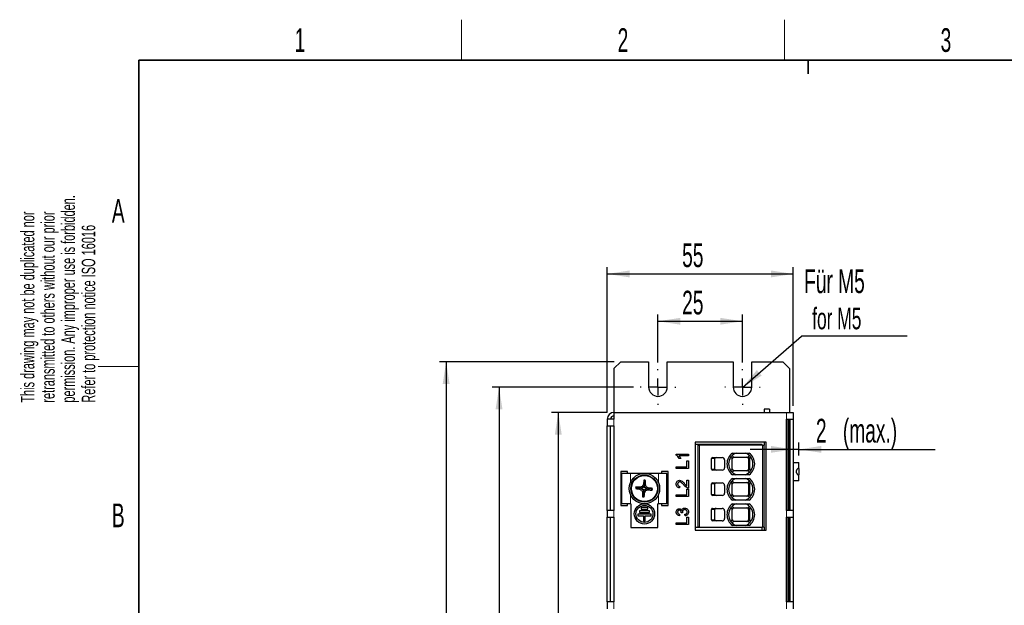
# Model space of a CAD drawing. Header units: millimetres. Extents: x 5 to 418, y 2 to 292.
# Tile 3 of 10: x 8 to 154, y 202 to 288. Entities that reach past the tile are written whole.
import ezdxf

# ---------------------------------------------------------------- set-up
doc = ezdxf.new("R2010")
doc.units = ezdxf.units.MM
doc.layers.add('SLD-0', color=7, linetype='Continuous')
doc.styles.add('SLDTEXTSTYLE0', font='TXT', dxfattribs={"width": 0.605})
doc.dimstyles.new('SLDDIMSTYLE0', dxfattribs={"dimtxt": 3.5, "dimasz": 3.302, "dimexe": 0, "dimexo": 0.0625, "dimgap": 0.875, "dimtad": 1, "dimlfac": 2, "dimrnd": 1e-09, "dimzin": 12, "dimdsep": 46, "dimtxsty": 'SLDTEXTSTYLE0', "dimsah": 1, "dimcen": 0.09, "dimadec": 0, "dimazin": 3, "dimtfac": 1, "dimtofl": 0, "dimtmove": 0, "dimatfit": 3, "dimfxl": 1, "dimfrac": 2, "dimtolj": 1, "dimtzin": 12, "dimarcsym": 0})
doc.dimstyles.new('SLDDIMSTYLE1', dxfattribs={"dimtxt": 3.5, "dimasz": 3.302, "dimexe": 0, "dimexo": 0.0625, "dimgap": 0.875, "dimtad": 1, "dimdec": 0, "dimlfac": 2, "dimrnd": 1e-09, "dimzin": 12, "dimdsep": 46, "dimtxsty": 'SLDTEXTSTYLE0', "dimsah": 1, "dimcen": 0.09, "dimadec": 0, "dimazin": 3, "dimtfac": 1, "dimtdec": 0, "dimtmove": 0, "dimatfit": 0, "dimfxl": 1, "dimfrac": 2, "dimtolj": 1, "dimtzin": 12, "dimarcsym": 0})
doc.dimstyles.new('SLDDIMSTYLE2', dxfattribs={"dimtxt": 0.18, "dimasz": 3.302, "dimexe": 0, "dimexo": 0.0625, "dimgap": 0, "dimtad": 0, "dimtih": 1, "dimtoh": 1, "dimdec": 0, "dimrnd": 1e-09, "dimzin": 0, "dimdsep": 46, "dimtxsty": 'Standard', "dimsah": 1, "dimcen": 0.09, "dimadec": 0, "dimazin": 0, "dimtfac": 3.302, "dimtdec": 0, "dimtofl": 0, "dimtmove": 0, "dimatfit": 3, "dimfxl": 1, "dimfrac": 2, "dimtolj": 1, "dimtzin": 0, "dimarcsym": 0})

# ---------------------------------------------------------------- blocks, each defined once
blk = doc.blocks.new('_D')
at = {"layer": 'SLD-0', "color": 7}
for p, q in [((102.78, 237.84), (102.78, 244.94)), ((115.28, 237.84), (115.28, 244.94)), ((102.78, 243.94), (115.28, 243.94))]:
    blk.add_line(p, q, dxfattribs=at)
for points in [[(102.78, 243.94), (106.08, 243.43), (106.08, 244.44)], [(115.28, 243.94), (111.98, 244.44), (111.98, 243.43)]]:
    blk.add_solid(points, dxfattribs=at)
at = {"layer": 'SLD-0', "color": 7, "insert": (106.35, 248.45), "char_height": 3.5, "attachment_point": 1, "style": 'SLDTEXTSTYLE0'}
blk.add_mtext('25', dxfattribs=at)
blk = doc.blocks.new('_D_1')
at = {"layer": 'SLD-0', "color": 7}
for p, q in [((95.28, 230.46), (95.28, 251.93)), ((122.78, 231.46), (122.78, 251.93)), ((95.28, 250.93), (122.78, 250.93))]:
    blk.add_line(p, q, dxfattribs=at)
for points in [[(95.28, 250.93), (98.58, 250.42), (98.58, 251.44)], [(122.78, 250.93), (119.48, 251.44), (119.48, 250.42)]]:
    blk.add_solid(points, dxfattribs=at)
at = {"layer": 'SLD-0', "color": 7, "insert": (106.35, 255.44), "char_height": 3.5, "attachment_point": 1, "style": 'SLDTEXTSTYLE0'}
blk.add_mtext('55', dxfattribs=at)
blk = doc.blocks.new('_D_2')
at = {"layer": 'SLD-0', "color": 7}
for p, q in [((95.28, 230.46), (87.04, 230.46)), ((88.04, 230.46), (88.04, 119.46)), ((95.28, 119.46), (87.04, 119.46))]:
    blk.add_line(p, q, dxfattribs=at)
for points in [[(88.04, 230.46), (87.53, 227.16), (88.55, 227.16)], [(88.04, 119.46), (88.55, 122.76), (87.53, 122.76)]]:
    blk.add_solid(points, dxfattribs=at)
at = {"layer": 'SLD-0', "color": 7, "insert": (83.53, 170.95), "char_height": 3.5, "attachment_point": 1, "rotation": 90, "style": 'SLDTEXTSTYLE0'}
blk.add_mtext('222', dxfattribs=at)
blk = doc.blocks.new('_D_3')
at = {"layer": 'SLD-0', "color": 7}
for p, q in [((99.15, 234.21), (78.28, 234.21)), ((79.28, 234.21), (79.28, 115.71)), ((99.15, 115.71), (78.28, 115.71))]:
    blk.add_line(p, q, dxfattribs=at)
for points in [[(79.28, 234.21), (78.77, 230.91), (79.79, 230.91)], [(79.28, 115.71), (79.79, 119.01), (78.77, 119.01)]]:
    blk.add_solid(points, dxfattribs=at)
at = {"layer": 'SLD-0', "color": 7, "insert": (74.77, 170.95), "char_height": 3.5, "attachment_point": 1, "rotation": 90, "style": 'SLDTEXTSTYLE0'}
blk.add_mtext('237', dxfattribs=at)
blk = doc.blocks.new('_D_4')
at = {"layer": 'SLD-0', "color": 7}
for p, q in [((96.28, 237.96), (70.46, 237.96)), ((71.46, 237.96), (71.46, 111.96)), ((96.28, 111.96), (70.46, 111.96))]:
    blk.add_line(p, q, dxfattribs=at)
for points in [[(71.46, 237.96), (70.95, 234.66), (71.97, 234.66)], [(71.46, 111.96), (71.97, 115.26), (70.95, 115.26)]]:
    blk.add_solid(points, dxfattribs=at)
at = {"layer": 'SLD-0', "color": 7, "insert": (66.95, 170.95), "char_height": 3.5, "attachment_point": 1, "rotation": 90, "style": 'SLDTEXTSTYLE0'}
blk.add_mtext('252', dxfattribs=at)
blk = doc.blocks.new('_D_5')
at = {"layer": 'SLD-0', "color": 7}
for p, q in [((123.63, 224.09), (123.63, 226)), ((122.78, 225), (116.43, 225)), ((123.63, 225), (122.78, 225)), ((123.63, 225), (143.77, 225))]:
    blk.add_line(p, q, dxfattribs=at)
for points in [[(122.78, 225), (119.48, 225.51), (119.48, 224.5)], [(123.63, 225), (126.93, 224.5), (126.93, 225.51)]]:
    blk.add_solid(points, dxfattribs=at)
at = {"layer": 'SLD-0', "color": 7, "char_height": 3.5, "attachment_point": 1, "style": 'SLDTEXTSTYLE0'}
for s, insert in [('2', (126.13, 229.52)), ('(max.)', (130.12, 229.52))]:
    blk.add_mtext(s, dxfattribs=dict(at, insert=insert))
blk = doc.blocks.new('SW_NOTE_0')
at = {"layer": 'SLD-0', "color": 0}
blk.add_line((15.64, 0), (0, 0), dxfattribs=at)
at = {"layer": 'SLD-0', "color": 0, "attachment_point": 1, "style": 'SLDTEXTSTYLE0'}
for s, insert, char_height in [('Für M5', (0.4, 9.85), 3.5), ('for M5', (1.59, 4.18), 3.175)]:
    blk.add_mtext(s, dxfattribs=dict(at, insert=insert, char_height=char_height))
blk = doc.blocks.new('SW_CENTERMARKSYMBOL_0')
at = {"layer": 'SLD-0', "color": 0}
for p, q in [((0, 2.5), (0, 2.625)), ((-2.5, 0), (-2.625, 0)), ((0, 0), (-1.25, 0)), ((0, 0), (0, 1.25)), ((0, 0), (0, -1.25)), ((0, 0), (1.25, 0)), ((2.5, 0), (2.625, 0)), ((0, -2.5), (0, -2.625))]:
    blk.add_line(p, q, dxfattribs=at)
blk = doc.blocks.new('SW_CENTERMARKSYMBOL_1')
at = {"layer": 'SLD-0', "color": 0}
for p, q in [((0, 2.5), (0, 2.625)), ((-2.5, 0), (-2.625, 0)), ((0, 0), (-1.25, 0)), ((0, 0), (0, 1.25)), ((0, 0), (0, -1.25)), ((0, 0), (1.25, 0)), ((2.5, 0), (2.625, 0)), ((0, -2.5), (0, -2.625))]:
    blk.add_line(p, q, dxfattribs=at)

msp = doc.modelspace()

# ---------------------------------------------------------------- linework, layer by layer
at = {"color": 7, "linetype": 'Continuous', "lineweight": 25}
for p, q in [((97.2771, 237.9625), (96.2771, 236.9625)), ((97.2771, 237.9625), (101.4021, 237.9625)), ((101.4021, 237.9625), (101.4021, 234.2125)), ((104.1521, 234.2125), (104.1521, 237.9625)), ((104.1521, 237.9625), (113.9021, 237.9625)), ((113.9021, 237.9625), (113.9021, 234.2125)), ((116.6521, 234.2125), (116.6521, 237.9625)), ((116.6521, 237.9625), (121.2271, 237.9625)), ((122.2271, 236.9625), (121.2271, 237.9625)), ((96.2771, 236.9625), (96.2771, 230.4625)), ((122.2271, 236.9625), (122.2271, 230.4625)), ((96.2771, 230.4625), (96.2771, 229.4625)), ((96.2771, 230.4625), (121.7771, 230.4625)), ((119.2771, 230.9625), (118.4771, 230.9625)), ((118.4771, 230.9625), (118.4771, 230.4625)), ((119.2771, 230.9625), (119.2771, 230.4625)), ((121.7771, 230.4625), (122.7771, 230.4625)), ((122.7771, 230.4625), (122.7771, 229.4625)), ((95.2771, 229.4625), (95.2771, 228.4625)), ((96.2771, 229.4625), (95.2771, 229.4625)), ((121.7771, 215.9625), (121.7771, 229.4625)), ((121.7771, 229.4625), (122.7771, 229.4625)), ((122.0271, 215.9625), (122.0271, 229.4625)), ((122.1121, 215.9625), (122.1121, 229.4625)), ((122.2771, 229.4625), (122.2771, 215.9625)), ((122.7771, 229.4625), (122.7771, 215.9625)), ((95.2771, 228.4625), (96.2771, 228.4625)), ((95.2771, 215.9625), (95.2771, 228.4625)), ((95.7771, 215.9625), (95.7771, 228.4625)), ((96.2771, 228.4625), (96.2771, 215.9625)), ((108.2771, 226.0625), (108.2771, 213.0625)), ((118.7771, 226.0625), (108.2771, 226.0625)), ((118.1674, 225.7318), (108.2771, 225.7318)), ((118.1674, 225.6375), (118.1674, 225.7318)), ((118.4771, 226.0625), (118.4771, 225.6375)), ((118.7771, 213.0625), (118.7771, 226.0625)), ((105.4792, 224.1355), (105.4792, 224.2839)), ((105.4792, 224.2839), (107.2771, 224.2839)), ((107.2771, 224.2839), (107.2771, 224.0534)), ((108.6771, 225.6375), (108.9271, 225.6375)), ((108.6771, 225.6375), (108.6771, 213.4875)), ((118.2271, 225.6375), (108.9271, 225.6375)), ((113.8011, 224.4675), (116.253, 224.4675)), ((118.2271, 225.6375), (118.4771, 225.6375)), ((118.4771, 213.4875), (118.4771, 225.6375)), ((107.2771, 224.0534), (105.8761, 224.0534)), ((106.1412, 223.6385), (105.9287, 223.6385)), ((107.0696, 223.2928), (107.2771, 223.2928)), ((107.0696, 222.44), (107.0696, 223.2928)), ((107.2771, 223.2928), (107.2771, 222.1864)), ((110.7021, 222.0875), (110.7021, 223.6375)), ((110.8544, 223.7875), (112.2771, 223.7875)), ((111.1947, 222.0875), (111.1947, 223.6375)), ((112.6271, 223.4375), (112.6271, 222.2875)), ((113.7521, 222.1), (113.7521, 223.625)), ((114.0021, 223.875), (113.9706, 223.873)), ((114.0021, 223.875), (116.0469, 223.875)), ((116.0829, 223.8724), (116.0469, 223.875)), ((116.169, 223.625), (116.169, 222.1)), ((116.3021, 223.625), (116.2991, 223.6555)), ((116.3021, 223.625), (116.3021, 222.1)), ((122.0271, 223.0875), (122.1121, 223.0875)), ((122.7771, 223.0875), (123.6271, 223.0875)), ((123.6271, 222.182), (123.6271, 223.0875)), ((97.2771, 221.7125), (97.2771, 216.7125)), ((98.2771, 221.7125), (97.2771, 221.7125)), ((97.4521, 216.9625), (97.4521, 221.4625)), ((98.7021, 221.4625), (97.4521, 221.4625)), ((98.2771, 221.4625), (98.2771, 221.7125)), ((102.8521, 221.4625), (98.7021, 221.4625)), ((104.1021, 221.4625), (102.8521, 221.4625)), ((104.2771, 221.7125), (103.2771, 221.7125)), ((103.2771, 221.7125), (103.2771, 221.4625)), ((104.1021, 216.9625), (104.1021, 221.4625)), ((104.2771, 216.7125), (104.2771, 221.7125)), ((105.4792, 222.44), (107.0696, 222.44)), ((105.4792, 222.1864), (105.4792, 222.44)), ((107.2771, 222.1864), (105.4792, 222.1864)), ((112.2771, 221.9375), (110.8544, 221.9375)), ((113.7521, 222.1), (113.7541, 222.0685)), ((113.9706, 221.852), (114.0021, 221.85)), ((116.0469, 221.85), (114.0021, 221.85)), ((116.0469, 221.85), (116.0829, 221.8526)), ((116.2991, 222.0695), (116.3021, 222.1)), ((123.5589, 222.182), (123.6271, 222.182)), ((123.6271, 222.182), (123.6271, 221.243)), ((100.7744, 219.8063), (100.6359, 219.8467)), ((100.8217, 220.3131), (100.7118, 220.4455)), ((100.8217, 220.3131), (100.7744, 219.8063)), ((100.8217, 220.3131), (100.9546, 220.4234)), ((107.0466, 220.4577), (107.2771, 220.4577)), ((107.0466, 219.5783), (107.0466, 220.4577)), ((107.2771, 220.4577), (107.2771, 219.2822)), ((110.7021, 218.3375), (110.7021, 219.8875)), ((110.8544, 220.0375), (112.2771, 220.0375)), ((111.1947, 218.3375), (111.1947, 219.8875)), ((113.7521, 218.35), (113.7521, 219.875)), ((116.253, 221.2575), (113.8011, 221.2575)), ((113.8011, 220.7175), (116.253, 220.7175)), ((114.0021, 220.125), (113.9706, 220.123)), ((114.0021, 220.125), (116.0469, 220.125)), ((116.0829, 220.1224), (116.0469, 220.125)), ((116.169, 219.875), (116.169, 218.35)), ((116.3021, 219.875), (116.2991, 219.9055)), ((116.3021, 219.875), (116.3021, 218.35)), ((122.1121, 220.3375), (122.0271, 220.3375)), ((123.6271, 220.3375), (122.7771, 220.3375)), ((123.6271, 221.243), (123.5435, 221.243)), ((123.6271, 220.3375), (123.6271, 221.243)), ((99.6242, 219.3201), (99.4942, 219.2123)), ((99.6242, 219.3201), (99.5164, 219.4501)), ((99.6242, 219.3201), (100.1311, 219.2728)), ((100.1311, 219.2728), (100.0909, 219.1352)), ((100.1311, 219.2728), (100.1171, 219.4154)), ((100.2935, 219.2576), (100.1311, 219.2728)), ((100.6088, 219.3513), (100.2935, 219.2576)), ((100.2935, 219.2576), (100.586, 219.1072)), ((100.586, 219.1072), (100.4132, 218.9639)), ((100.6088, 219.3513), (100.4655, 219.5241)), ((100.6646, 218.6295), (100.521, 218.6154)), ((100.586, 219.1072), (100.6797, 218.792)), ((100.7592, 219.6438), (100.6088, 219.3513)), ((100.6173, 218.1226), (100.6646, 218.6295)), ((100.6797, 218.792), (100.6646, 218.6295)), ((100.6646, 218.6295), (100.8036, 218.5889)), ((100.6797, 218.792), (100.8301, 219.0845)), ((100.7592, 219.6438), (100.7744, 219.8063)), ((100.8529, 219.3285), (100.7592, 219.6438)), ((100.7744, 219.8063), (100.9185, 219.8204)), ((100.8301, 219.0845), (101.1454, 219.1781)), ((100.8301, 219.0845), (100.9742, 218.9107)), ((100.8529, 219.3285), (101.0267, 219.4726)), ((101.1454, 219.1781), (100.8529, 219.3285)), ((101.1454, 219.1781), (101.3079, 219.163)), ((101.3079, 219.163), (101.3487, 219.303)), ((101.3079, 219.163), (101.3221, 219.0178)), ((101.8147, 219.1157), (101.3079, 219.163)), ((101.8147, 219.1157), (101.9501, 219.228)), ((101.8147, 219.1157), (101.927, 218.9803)), ((106.0094, 219.5358), (105.9863, 219.3053)), ((107.0696, 219.1439), (107.2771, 219.1439)), ((107.0696, 218.2911), (107.0696, 219.1439)), ((107.2771, 219.1439), (107.2771, 218.0376)), ((112.6271, 219.6875), (112.6271, 218.5375)), ((98.7021, 216.9625), (97.4521, 216.9625)), ((98.2771, 216.7125), (98.2771, 216.9625)), ((98.7771, 216.9625), (98.7021, 216.9625)), ((98.7771, 216.9625), (98.7771, 213.4625)), ((100.6173, 218.1226), (100.4848, 218.0128)), ((100.6173, 218.1226), (100.7275, 217.9897)), ((102.8521, 216.9625), (102.7771, 216.9625)), ((102.7771, 213.4625), (102.7771, 216.9625)), ((104.1021, 216.9625), (102.8521, 216.9625)), ((103.2771, 216.9625), (103.2771, 216.7125)), ((105.4792, 218.2911), (107.0696, 218.2911)), ((105.4792, 218.0376), (105.4792, 218.2911)), ((107.2771, 218.0376), (105.4792, 218.0376)), ((112.2771, 218.1875), (110.8544, 218.1875)), ((113.7521, 218.35), (113.7541, 218.3185)), ((116.253, 217.5075), (113.8011, 217.5075)), ((113.8011, 216.9675), (116.253, 216.9675)), ((113.9706, 218.102), (114.0021, 218.1)), ((116.0469, 218.1), (114.0021, 218.1)), ((116.0469, 218.1), (116.0829, 218.1026)), ((116.2991, 218.3195), (116.3021, 218.35)), ((95.2771, 215.9625), (95.2771, 214.9625)), ((96.2771, 215.9625), (95.2771, 215.9625)), ((97.2771, 216.7125), (98.2771, 216.7125)), ((101.5271, 215.9125), (100.0271, 215.9125)), ((100.0271, 215.9125), (100.0271, 215.6625)), ((100.0271, 215.6625), (101.5271, 215.6625)), ((100.2771, 216.4125), (100.2771, 216.1625)), ((101.2771, 216.4125), (100.2771, 216.4125)), ((100.2771, 216.1625), (101.2771, 216.1625)), ((101.2771, 216.1625), (101.2771, 216.4125)), ((101.5271, 215.6625), (101.5271, 215.9125)), ((103.2771, 216.7125), (104.2771, 216.7125)), ((106.4242, 215.6153), (106.2168, 215.6391)), ((110.7021, 214.5875), (110.7021, 216.1375)), ((110.8544, 216.2875), (112.2771, 216.2875)), ((111.1947, 214.5875), (111.1947, 216.1375)), ((112.6271, 215.9375), (112.6271, 214.7875)), ((113.7521, 214.6), (113.7521, 216.125)), ((114.0021, 216.375), (113.9706, 216.373)), ((114.0021, 216.375), (116.0469, 216.375)), ((116.0829, 216.3724), (116.0469, 216.375)), ((116.169, 216.125), (116.169, 214.6)), ((116.3021, 216.125), (116.2991, 216.1555)), ((116.3021, 216.125), (116.3021, 214.6)), ((122.7771, 215.9625), (121.7771, 215.9625)), ((122.7771, 215.9625), (122.7771, 214.9625)), ((95.2771, 214.9625), (96.2771, 214.9625)), ((95.2771, 202.4625), (95.2771, 214.9625)), ((95.7771, 202.4625), (95.7771, 214.9625)), ((96.2771, 214.9625), (96.2771, 202.4625)), ((101.7771, 215.4125), (99.7771, 215.4125)), ((99.7771, 215.4125), (99.7771, 215.1625)), ((99.7771, 215.1625), (100.6521, 215.1625)), ((100.6521, 215.1625), (100.6521, 214.4125)), ((100.6521, 214.4125), (100.9021, 214.4125)), ((100.9021, 214.4125), (100.9021, 215.1625)), ((100.9021, 215.1625), (101.7771, 215.1625)), ((101.7771, 215.1625), (101.7771, 215.4125)), ((105.4792, 214.1423), (107.0696, 214.1423)), ((105.4792, 213.8888), (105.4792, 214.1423)), ((105.9633, 215.4331), (105.9402, 215.2026)), ((106.793, 215.1795), (106.77, 215.41)), ((107.0696, 214.9951), (107.2771, 214.9951)), ((107.0696, 214.1423), (107.0696, 214.9951)), ((107.2771, 214.9951), (107.2771, 213.8888)), ((112.2771, 214.4375), (110.8544, 214.4375)), ((113.7521, 214.6), (113.7541, 214.5685)), ((113.9706, 214.352), (114.0021, 214.35)), ((116.0469, 214.35), (114.0021, 214.35)), ((116.0469, 214.35), (116.0829, 214.3526)), ((116.2991, 214.5695), (116.3021, 214.6)), ((121.7771, 202.4625), (121.7771, 214.9625)), ((121.7771, 214.9625), (122.7771, 214.9625)), ((122.0271, 202.4625), (122.0271, 214.9625)), ((122.1121, 202.4625), (122.1121, 214.9625)), ((122.2771, 214.9625), (122.2771, 202.4625)), ((122.7771, 214.9625), (122.7771, 202.4625)), ((98.7771, 213.4625), (102.7771, 213.4625)), ((107.2771, 213.8888), (105.4792, 213.8888)), ((118.1674, 213.4375), (108.2771, 213.4375)), ((108.2771, 213.0625), (118.7771, 213.0625)), ((108.9271, 213.4875), (118.2271, 213.4875)), ((116.253, 213.7575), (113.8011, 213.7575)), ((118.1674, 213.0625), (118.1674, 213.4875)), ((118.4771, 213.4875), (118.2271, 213.4875)), ((118.4771, 213.4875), (118.4771, 213.0625)), ((95.2771, 202.4625), (95.2771, 201.4625)), ((96.2771, 202.4625), (95.2771, 202.4625)), ((122.7771, 202.4625), (121.7771, 202.4625)), ((122.7771, 202.4625), (122.7771, 201.4625))]:
    msp.add_line(p, q, dxfattribs=at)
at = {"color": 7, "linetype": 'Continuous', "lineweight": 18}
for p, q in [((121.7771, 230.4625), (121.7771, 229.4625)), ((96.2771, 229.4625), (96.2771, 228.4625)), ((108.9271, 213.4875), (108.9271, 225.6375)), ((118.2271, 213.4875), (118.2271, 225.6375)), ((111.1947, 223.6375), (110.7021, 223.6375)), ((113.5471, 223.8634), (113.7541, 223.6565)), ((113.7469, 224.0967), (113.9706, 223.873)), ((116.0829, 223.8724), (116.3072, 224.0967)), ((116.3021, 223.625), (116.169, 223.625)), ((116.507, 223.8634), (116.2991, 223.6555)), ((98.7021, 220.0825), (98.7021, 221.4625)), ((102.8521, 220.0825), (102.8521, 221.4625)), ((110.7021, 222.0875), (111.1947, 222.0875)), ((113.5471, 221.8616), (113.7541, 222.0685)), ((113.9706, 221.852), (113.7469, 221.6283)), ((116.3072, 221.6283), (116.0829, 221.8526)), ((116.169, 222.1), (116.3021, 222.1)), ((116.507, 221.8616), (116.2991, 222.0695)), ((111.1947, 219.8875), (110.7021, 219.8875)), ((113.5471, 220.1134), (113.7541, 219.9065)), ((113.7469, 220.3467), (113.9706, 220.123)), ((116.0829, 220.1224), (116.3072, 220.3467)), ((116.3021, 219.875), (116.169, 219.875)), ((116.507, 220.1134), (116.2991, 219.9055)), ((98.7021, 216.9625), (98.7021, 218.3425)), ((102.8521, 216.9625), (102.8521, 218.3425)), ((110.7021, 218.3375), (111.1947, 218.3375)), ((113.5471, 218.1116), (113.7541, 218.3185)), ((113.9706, 218.102), (113.7469, 217.8783)), ((116.3072, 217.8783), (116.0829, 218.1026)), ((116.169, 218.35), (116.3021, 218.35)), ((116.507, 218.1116), (116.2991, 218.3195)), ((96.2771, 215.9625), (96.2771, 214.9625)), ((111.1947, 216.1375), (110.7021, 216.1375)), ((113.5471, 216.3634), (113.7541, 216.1565)), ((113.7469, 216.5967), (113.9706, 216.373)), ((116.0829, 216.3724), (116.3072, 216.5967)), ((116.3021, 216.125), (116.169, 216.125)), ((116.507, 216.3634), (116.2991, 216.1555)), ((121.7771, 215.9625), (121.7771, 214.9625)), ((110.7021, 214.5875), (111.1947, 214.5875)), ((113.5471, 214.3616), (113.7541, 214.5685)), ((113.9706, 214.352), (113.7469, 214.1283)), ((116.3072, 214.1283), (116.0829, 214.3526)), ((116.169, 214.6), (116.3021, 214.6)), ((116.507, 214.3616), (116.2991, 214.5695)), ((122.0871, 202.4625), (122.0871, 214.9625)), ((96.2771, 202.4625), (96.2771, 201.4625)), ((121.7771, 202.4625), (121.7771, 201.4625))]:
    msp.add_line(p, q, dxfattribs=at)
at = {"color": 7, "linetype": 'Continuous', "lineweight": 25, "flags": 128}
msp.add_lwpolyline([(108.9271, 213.4875), (108.8783, 213.4875), (108.8314, 213.4875), (108.7882, 213.4875), (108.7503, 213.4875), (108.7192, 213.4875), (108.6961, 213.4875), (108.6819, 213.4875), (108.6771, 213.4875)], dxfattribs=at)
at = {"color": 7, "linetype": 'Continuous', "lineweight": 25}
for centre, radius in [((100.7771, 219.2125), 2.25), ((100.7771, 219.2125), 2), ((100.7771, 219.2125), 1.925), ((100.7771, 215.4625), 1.5), ((100.7771, 215.4625), 1.25)]:
    msp.add_circle(centre, radius, dxfattribs=at)
for centre, radius, start, end in [((102.7771, 234.2125), 1.375, 180, 0), ((115.2771, 234.2125), 1.375, 180, 0), ((96.2771, 229.4625), 1, 90, 180), ((96.2771, 229.4625), 0.5, 90, 180), ((114.9521, 222.8625), 1.975, 125.643533, 234.356467), ((114.9521, 222.8625), 1.725, 111.497309, 248.502691), ((115.1021, 222.8625), 1.725, 291.497309, 68.502691), ((115.1021, 222.8625), 1.975, 305.643533, 54.356467), ((112.2771, 223.4375), 0.35, 0.000123, 89.999877), ((114.0021, 223.625), 0.25, 172.761243, 179.999999), ((114.0021, 223.625), 0.25, 97.238756, 172.761244), ((112.2771, 222.2875), 0.35, 270.000123, 359.999877), ((114.0021, 222.1), 0.25, 187.238756, 262.761244), ((125.6983, 206.4016), 28.4411, 151.78801, 152.522932), ((126.8162, 216.8305), 26.3535, 172.115518, 173.427961), ((98.2609, 192.246), 28.3059, 84.539242, 85.032748), ((74.7246, 221.6912), 26.2607, 355.914765, 357.232692), ((112.2771, 219.6875), 0.35, 0.000123, 89.999877), ((114.9521, 219.1125), 1.975, 125.643533, 234.356467), ((114.9521, 219.1125), 1.725, 111.497309, 248.502691), ((114.0021, 219.875), 0.25, 172.761243, 179.999999), ((114.0021, 219.875), 0.25, 97.238756, 172.761244), ((115.1021, 219.1125), 1.725, 291.497309, 68.502691), ((115.1021, 219.1125), 1.975, 305.643533, 54.356467), ((127.6239, 216.7075), 28.2409, 174.427134, 174.911681), ((103.125, 244.9903), 26.0325, 261.982655, 263.306867), ((98.3156, 193.4453), 26.0325, 86.031948, 87.35616), ((113.5323, 244.0293), 28.2911, 241.633412, 242.372636), ((108.721, 192.4644), 28.2911, 106.966179, 107.705403), ((127.6381, 227.1918), 28.4411, 196.815883, 197.550806), ((126.8074, 216.7361), 26.3535, 175.910854, 177.223297), ((74.7157, 221.5963), 26.2607, 352.106124, 353.42405), ((75.8629, 232.0188), 28.3267, 331.698806, 332.435503), ((73.9238, 211.2364), 28.3267, 16.903312, 17.640009), ((92.7683, 246.1708), 28.4684, 286.752994, 287.485623), ((87.9192, 194.2012), 28.4684, 61.853192, 62.585821), ((103.2709, 245.5188), 26.5725, 265.794194, 267.100982), ((98.3612, 192.8989), 26.5725, 82.237833, 83.544621), ((73.6792, 221.7409), 28.3824, 354.418304, 354.920512), ((112.2771, 218.5375), 0.35, 270.000123, 359.999877), ((103.2932, 246.179), 28.3059, 264.306067, 264.799573), ((114.9521, 215.3625), 1.975, 125.643533, 234.356467), ((114.9521, 215.3625), 1.725, 111.497309, 248.502691), ((114.0021, 218.35), 0.25, 187.238756, 262.761244), ((115.1021, 215.3625), 1.725, 291.497309, 68.502691), ((115.1021, 215.3625), 1.975, 305.643533, 54.356467), ((112.2771, 215.9375), 0.35, 0.000123, 89.999877), ((114.0021, 216.125), 0.25, 172.761243, 179.999999), ((114.0021, 216.125), 0.25, 97.238756, 172.761244), ((112.2771, 214.7875), 0.35, 270.000123, 359.999877), ((114.0021, 214.6), 0.25, 187.238756, 262.761244)]:
    msp.add_arc(centre, radius, start, end, dxfattribs=at)
at = {"color": 7, "linetype": 'Continuous', "lineweight": 25, "extrusion": (8.86347e-13, 1.24128e-08, 1)}
for centre in [(110.8544, 223.6375), (110.8544, 219.8875), (110.8544, 216.1375)]:
    msp.add_ellipse(centre, major_axis=(0.1523, 0), ratio=0.98480775, start_param=1.57080038, end_param=3.14158765, dxfattribs=at)
at = {"color": 7, "linetype": 'Continuous', "lineweight": 25}
for centre, start_param, end_param in [((111.3643, 223.6375), 1.57079634, 3.14158767), ((111.3643, 222.0875), 3.14159767, 4.71238899), ((111.3643, 219.8875), 1.57079634, 3.14158767), ((111.3643, 218.3375), 3.14159767, 4.71238899), ((111.3643, 216.1375), 1.57079634, 3.14158767), ((111.3643, 214.5875), 3.14159767, 4.71238899)]:
    msp.add_ellipse(centre, major_axis=(0.1696, 0), ratio=0.88455193, start_param=start_param, end_param=end_param, dxfattribs=at)
at = {"color": 7, "linetype": 'Continuous', "lineweight": 25, "extrusion": (8.91236e-13, 1.24128e-08, 1)}
for centre in [(115.9139, 223.625), (115.9139, 219.875)]:
    msp.add_ellipse(centre, major_axis=(-0.2551, 0), ratio=0.9799247, start_param=3.14159925, end_param=4.71238898, dxfattribs=at)
at = {"color": 7, "linetype": 'Continuous', "lineweight": 25, "extrusion": (9.32997e-13, 1.24128e-08, 1)}
for centre in [(110.8544, 222.0875), (110.8544, 218.3375), (110.8544, 214.5875)]:
    msp.add_ellipse(centre, major_axis=(-0.1523, 0), ratio=0.98480775, start_param=0.000005, end_param=1.57079227, dxfattribs=at)
at = {"color": 7, "linetype": 'Continuous', "lineweight": 25, "extrusion": (9.19087e-13, 1.24128e-08, 1)}
for centre, start_param, end_param in [((115.9139, 222.1), 1.57079633, 3.14158605), ((115.9139, 218.35), 1.57079633, 3.14158605), ((115.9139, 216.125), 3.14159925, 4.71238898), ((115.9139, 214.6), 1.57079633, 3.14158605)]:
    msp.add_ellipse(centre, major_axis=(-0.2551, 0), ratio=0.9799247, start_param=start_param, end_param=end_param, dxfattribs=at)
at = {"color": 7, "linetype": 'Continuous', "lineweight": 25}
for points, knots in [([(105.9287, 223.6385), (105.8653, 223.7507), (105.7522, 223.9508), (105.5626, 224.0791), (105.4792, 224.1355)], [0, 0, 0, 0, 0.56042743, 1, 1, 1, 1]), ([(105.8761, 224.0534), (105.9355, 223.9822), (106.0416, 223.855), (106.1107, 223.7047), (106.1412, 223.6385)], [0, 0, 0, 0, 0.55967971, 1, 1, 1, 1]), ([(116.2991, 223.6555), (116.2918, 223.6819), (116.2771, 223.7348), (116.2257, 223.8033), (116.159, 223.8535), (116.1078, 223.8662), (116.0829, 223.8724)], [0, 0, 0, 0, 0.255621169, 0.511411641, 0.762141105, 1, 1, 1, 1]), ([(116.0829, 221.8526), (116.1088, 221.8591), (116.1605, 221.8721), (116.2264, 221.9227), (116.2771, 221.9903), (116.2916, 222.0426), (116.2991, 222.0695)], [0, 0, 0, 0, 0.24701138, 0.4940974, 0.74017974, 1, 1, 1, 1]), ([(123.6271, 222.182), (123.6224, 222.1879), (123.6138, 222.1989), (123.5515, 222.1925), (123.4742, 222.1664), (123.3928, 222.1189), (123.3189, 222.0488), (123.2615, 221.9551), (123.2276, 221.8397), (123.2185, 221.7217), (123.2296, 221.6089), (123.2632, 221.5111), (123.3156, 221.4226), (123.3898, 221.3347), (123.4759, 221.2563), (123.5579, 221.209), (123.616, 221.2022), (123.6233, 221.229), (123.6271, 221.243)], [0, 0, 0, 0, 0.09148157, 0.17063392, 0.23853377, 0.29689829, 0.34842059, 0.39695799, 0.44707019, 0.50293745, 0.54699023, 0.59068231, 0.63692659, 0.6881994, 0.76354015, 0.83784449, 0.91539993, 1, 1, 1, 1]), ([(105.4792, 219.8815), (105.4847, 219.9599), (105.4956, 220.1164), (105.6197, 220.3041), (105.7911, 220.4179), (105.914, 220.4291), (105.9755, 220.4347)], [0, 0, 0, 0, 0.28050089, 0.55967434, 0.77974529, 1, 1, 1, 1]), ([(105.9863, 219.3053), (105.9065, 219.3186), (105.7474, 219.3451), (105.5711, 219.4996), (105.4896, 219.6925), (105.4827, 219.8185), (105.4792, 219.8815)], [0, 0, 0, 0, 0.28021859, 0.55891312, 0.77915539, 1, 1, 1, 1]), ([(105.9777, 220.2042), (105.9317, 220.1981), (105.8397, 220.186), (105.7436, 220.0926), (105.6932, 219.9847), (105.6888, 219.9126), (105.6867, 219.8765)], [0, 0, 0, 0, 0.2790769, 0.5586029, 0.77905317, 1, 1, 1, 1]), ([(105.6867, 219.8765), (105.6904, 219.8268), (105.6978, 219.7276), (105.7785, 219.6081), (105.8925, 219.5443), (105.9704, 219.5386), (106.0094, 219.5358)], [0, 0, 0, 0, 0.2803495, 0.55949653, 0.77941367, 1, 1, 1, 1]), ([(105.9755, 220.4347), (106.0614, 220.4225), (106.2335, 220.3982), (106.4826, 220.2052), (106.6256, 220.0381), (106.7131, 219.9359)], [0, 0, 0, 0, 0.27869488, 0.55881963, 1, 1, 1, 1]), ([(106.6047, 219.7209), (106.5064, 219.8358), (106.3696, 219.9958), (106.1558, 220.1725), (106.0369, 220.1936), (105.9777, 220.2042)], [0, 0, 0, 0, 0.561312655, 0.781385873, 1, 1, 1, 1]), ([(106.7131, 219.9359), (106.7484, 219.893), (106.8067, 219.8223), (106.889, 219.7251), (106.9606, 219.6439), (107.0179, 219.6001), (107.0466, 219.5783)], [0, 0, 0, 0, 0.34004007, 0.56006245, 0.78011021, 1, 1, 1, 1]), ([(116.2991, 219.9055), (116.2918, 219.9319), (116.2771, 219.9848), (116.2257, 220.0533), (116.159, 220.1035), (116.1078, 220.1162), (116.0829, 220.1224)], [0, 0, 0, 0, 0.25562117, 0.51141164, 0.7621411, 1, 1, 1, 1]), ([(107.1172, 219.3064), (107.0054, 219.364), (106.8054, 219.4673), (106.6662, 219.6432), (106.6047, 219.7209)], [0, 0, 0, 0, 0.55839292, 1, 1, 1, 1]), ([(107.2771, 219.2822), (107.2466, 219.2829), (107.1922, 219.284), (107.1401, 219.2995), (107.1172, 219.3064)], [0, 0, 0, 0, 0.559956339, 1, 1, 1, 1]), ([(116.0829, 218.1026), (116.1088, 218.1091), (116.1605, 218.1221), (116.2264, 218.1727), (116.2771, 218.2403), (116.2916, 218.2926), (116.2991, 218.3195)], [0, 0, 0, 0, 0.24701138, 0.4940974, 0.74017974, 1, 1, 1, 1]), ([(105.4792, 215.7284), (105.4864, 215.7997), (105.5006, 215.9423), (105.6115, 216.1154), (105.7682, 216.2201), (105.8802, 216.2332), (105.9363, 216.2398)], [0, 0, 0, 0, 0.2801995, 0.55986572, 0.78000642, 1, 1, 1, 1]), ([(105.9402, 215.2026), (105.8703, 215.2203), (105.7307, 215.2556), (105.5753, 215.3914), (105.4908, 215.5591), (105.4831, 215.6719), (105.4792, 215.7284)], [0, 0, 0, 0, 0.28027018, 0.5595223, 0.77957231, 1, 1, 1, 1]), ([(105.9438, 216.0093), (105.9043, 216.0048), (105.8254, 215.9957), (105.739, 215.9201), (105.6932, 215.8284), (105.6888, 215.7665), (105.6867, 215.7356)], [0, 0, 0, 0, 0.27946401, 0.55886912, 0.77922865, 1, 1, 1, 1]), ([(105.6867, 215.7356), (105.6905, 215.6932), (105.6982, 215.6085), (105.7706, 215.5089), (105.8659, 215.4541), (105.9308, 215.4401), (105.9633, 215.4331)], [0, 0, 0, 0, 0.28000144, 0.55913078, 0.77932005, 1, 1, 1, 1]), ([(105.9363, 216.2398), (105.979, 216.2357), (106.0645, 216.2275), (106.2023, 216.1495), (106.2585, 216.0532), (106.2928, 215.9945)], [0, 0, 0, 0, 0.280496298, 0.561003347, 1, 1, 1, 1]), ([(106.2193, 215.6722), (106.2152, 215.7178), (106.2071, 215.8088), (106.1496, 215.9261), (106.0523, 216.0007), (105.98, 216.0064), (105.9438, 216.0093)], [0, 0, 0, 0, 0.28069049, 0.56094976, 0.77995336, 1, 1, 1, 1]), ([(106.2168, 215.6391), (106.2175, 215.6452), (106.2187, 215.6562), (106.2191, 215.6673), (106.2193, 215.6722)], [0, 0, 0, 0, 0.56000314, 1, 1, 1, 1]), ([(106.2928, 215.9945), (106.3106, 216.0487), (106.3462, 216.1571), (106.4664, 216.2679), (106.6024, 216.3246), (106.6915, 216.3295), (106.7361, 216.332)], [0, 0, 0, 0, 0.2798565, 0.55921194, 0.77937836, 1, 1, 1, 1]), ([(106.7343, 216.1015), (106.6844, 216.0964), (106.5845, 216.0862), (106.4721, 215.9955), (106.4086, 215.8819), (106.4027, 215.8036), (106.3998, 215.7644)], [0, 0, 0, 0, 0.27979067, 0.55923153, 0.779474, 1, 1, 1, 1]), ([(106.3998, 215.7644), (106.4018, 215.7361), (106.4055, 215.6857), (106.4185, 215.6368), (106.4242, 215.6153)], [0, 0, 0, 0, 0.55976295, 1, 1, 1, 1]), ([(107.0927, 215.7471), (107.0877, 215.8003), (107.0778, 215.9066), (106.98, 216.0252), (106.8592, 216.092), (106.776, 216.0983), (106.7343, 216.1015)], [0, 0, 0, 0, 0.27988313, 0.55899319, 0.77931899, 1, 1, 1, 1]), ([(106.7361, 216.332), (106.8218, 216.3215), (106.9931, 216.3004), (107.1797, 216.1368), (107.2856, 215.9407), (107.2953, 215.8061), (107.3001, 215.7388)], [0, 0, 0, 0, 0.27941931, 0.5590204, 0.77935401, 1, 1, 1, 1]), ([(106.77, 215.41), (106.8166, 215.4217), (106.9097, 215.445), (107.0254, 215.5209), (107.0853, 215.6337), (107.0902, 215.7092), (107.0927, 215.7471)], [0, 0, 0, 0, 0.28089917, 0.56010707, 0.77966286, 1, 1, 1, 1]), ([(107.3001, 215.7388), (107.293, 215.6604), (107.2789, 215.5038), (107.1455, 215.3221), (106.9752, 215.2103), (106.8538, 215.1898), (106.793, 215.1795)], [0, 0, 0, 0, 0.27991054, 0.55926486, 0.77948418, 1, 1, 1, 1]), ([(116.2991, 216.1555), (116.2918, 216.1819), (116.2771, 216.2348), (116.2257, 216.3033), (116.159, 216.3535), (116.1078, 216.3662), (116.0829, 216.3724)], [0, 0, 0, 0, 0.25562117, 0.51141164, 0.7621411, 1, 1, 1, 1]), ([(116.0829, 214.3526), (116.1088, 214.3591), (116.1605, 214.3721), (116.2264, 214.4227), (116.2771, 214.4903), (116.2916, 214.5426), (116.2991, 214.5695)], [0, 0, 0, 0, 0.24701138, 0.4940974, 0.74017974, 1, 1, 1, 1])]:
    msp.add_open_spline(points, degree=3, knots=knots, dxfattribs=at)
at = {"layer": 'SLD-0', "lineweight": 18}
for p, q in [((73.75, 282.5), (73.75, 288.5)), ((121.5, 282.5), (121.5, 288.5)), ((20, 237.25), (26, 237.25))]:
    msp.add_line(p, q, dxfattribs=at)
at = {"layer": 'SLD-0', "lineweight": 35}
for p, q in [((408, 282.5), (26, 282.5)), ((26, 282.5), (26, 12))]:
    msp.add_line(p, q, dxfattribs=at)
at = {"layer": 'SLD-0'}
for p, q in [((125, 280.5), (125, 282.5)), ((125, 282.5), (125, 280.5))]:
    msp.add_line(p, q, dxfattribs=at)

# ---------------------------------------------------------------- block references
at = {"layer": 'SLD-0', "color": 7}
for name, p in [('SW_NOTE_0', (123.9898, 241.7464)), ('SW_CENTERMARKSYMBOL_0', (102.7771, 234.2125)), ('SW_CENTERMARKSYMBOL_1', (115.2771, 234.2125))]:
    msp.add_blockref(name, p, dxfattribs=at)

# ---------------------------------------------------------------- texts
at = {"layer": 'SLD-0', "char_height": 3.5, "attachment_point": 2, "style": 'SLDTEXTSTYLE0'}
for s, insert in [('1', (49.8527, 287.243)), ('2', (97.6027, 287.243)), ('3', (145.3527, 287.243)), ('A', (22.9816, 262.0011)), ('B', (22.9816, 217.0011))]:
    msp.add_mtext(s, dxfattribs=dict(at, insert=insert))
at = {"layer": 'SLD-0', "char_height": 2, "attachment_point": 1, "rotation": 90, "style": 'SLDTEXTSTYLE0'}
for s, insert in [('permission. Any improper use is forbidden.', (14.5783, 231.9088)), ('retransmitted to others without our prior', (11.5783, 231.9088)), ('This drawing may not be duplicated nor', (8.5783, 231.9088)), ('Refer to protection notice ISO 16016', (17.5783, 231.9088))]:
    msp.add_mtext(s, dxfattribs=dict(at, insert=insert))

# ---------------------------------------------------------------- dimensions: what is measured, and where the dimension line sits
at = {"layer": 'SLD-0', "color": 7}
for base, p1, p2, picture, middle in [((122.7771, 250.9279), (95.2771, 229.4625), (122.7771, 230.4625), '_D_1', (109.0271, 250.9279)), ((115.2771, 243.936), (102.7771, 236.8375), (115.2771, 236.8375), '_D', (109.0271, 243.936))]:
    dim = msp.add_linear_dim(base=base, p1=p1, p2=p2, dimstyle='SLDDIMSTYLE0', dxfattribs=at)
    dim.commit()
    dim.dimension.update_dxf_attribs({"geometry": picture, "text_midpoint": middle, "dimtype": 160})
for base, p1, p2, picture, middle in [((71.4605, 111.9625), (97.2771, 237.9625), (97.2771, 111.9625), '_D_4', (71.4605, 174.9625)), ((79.2771, 115.7125), (100.1521, 234.2125), (100.1521, 115.7125), '_D_3', (79.2771, 174.9625)), ((88.0378, 119.4625), (96.2771, 230.4625), (96.2771, 119.4625), '_D_2', (88.0378, 174.9625))]:
    dim = msp.add_linear_dim(base=base, p1=p1, p2=p2, angle=90, dimstyle='SLDDIMSTYLE0', dxfattribs=at)
    dim.commit()
    dim.dimension.update_dxf_attribs({"geometry": picture, "text_midpoint": middle, "dimtype": 160})
dim = msp.add_linear_dim(base=(122.7771, 225.0049), p1=(123.6271, 223.0875), p2=(122.7771, 230.4625), text='<> (max.)', dimstyle='SLDDIMSTYLE1', dxfattribs=at)
dim.commit()
dim.dimension.update_dxf_attribs({"geometry": '_D_5', "text_midpoint": (134.9501, 225.0049), "dimtype": 160})

# ---------------------------------------------------------------- leaders
msp.add_leader([(115.2663, 234.1475), (123.9898, 241.7464)], dimstyle='SLDDIMSTYLE2', dxfattribs=at)

doc.saveas('drawing.dxf')
